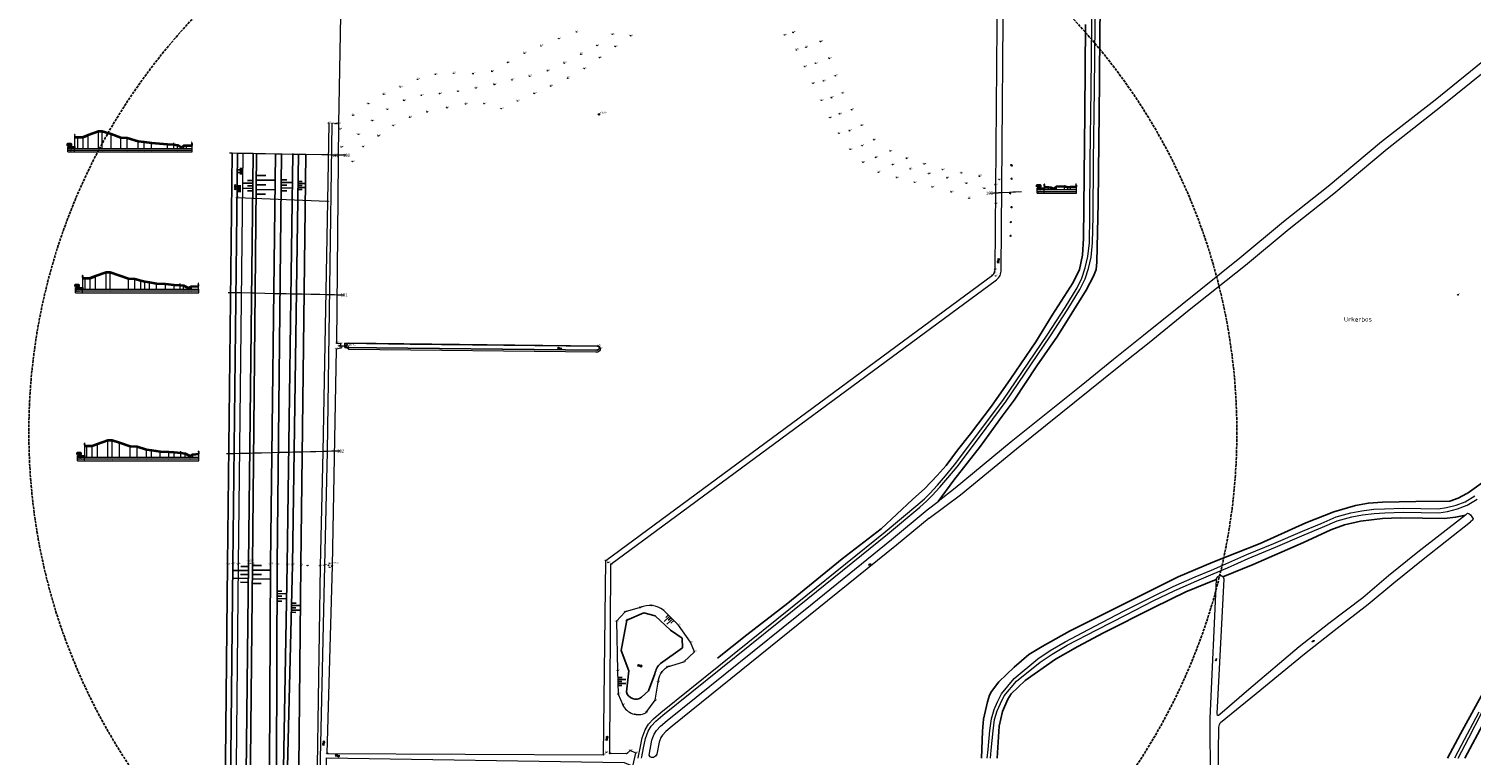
# Model space of a CAD drawing. Extents: x 168769 to 512904, y 516715 to 1559940.
# Tile 194 of 256: x 168839 to 169646, y 521002 to 521408. Entities that reach past the tile are written whole.
import ezdxf
from ezdxf.enums import TextEntityAlignment as Align

# ---------------------------------------------------------------- set-up
doc = ezdxf.new("R2010")
doc.units = 0
doc.header["$MEASUREMENT"] = 0
doc.linetypes.add('OVERBOUW', pattern=[2, 1.5, -0.5])
doc.layers.get('0').update_dxf_attribs({"linetype": 'CONTINUOUS'})
for name, color, linetype, lineweight in [('H01_HOOGTEPUNT', 7, 'CONTINUOUS', 18), ('H01_SYMBOOL', 7, 'CONTINUOUS', 18), ('H50', 7, 'CONTINUOUS', 18), ('H503_Opmaaklijn', 7, 'CONTINUOUS', 18), ('H504_Maatlijn', 7, 'CONTINUOUS', 9), ('H505_Profielnr', 7, 'CONTINUOUS', 35), ('H506_Opmaaktekst', 7, 'CONTINUOUS', 25), ('M03_ONV_GRONDSLAGPUNT', 7, 'CONTINUOUS', 18), ('Q26_BOOM', 7, 'CONTINUOUS', 18), ('T02_RASTER', 34, 'CONTINUOUS', 0), ('T09_INSTEEKSLOOT', 72, 'CONTINUOUS', 0), ('V00_kant_verharding', 252, 'CONTINUOUS', 0), ('V02_Kant_open_verh', 253, 'CONTINUOUS', 0), ('W01_Kant_sloot', 140, 'CONTINUOUS', 0)]:
    doc.layers.add(name, color=color, linetype=linetype, lineweight=lineweight)
for name, color, linetype in [('H500_0', 7, 'CONTINUOUS'), ('H500_HOOGTE 1', 7, 'CONTINUOUS'), ('H501_HOOGTE 1', 7, 'CONTINUOUS'), ('nieuwemutatie', 2, 'OVERBOUW'), ('S01_Asfalt', 7, 'CONTINUOUS'), ('S02_Klinkers', 7, 'CONTINUOUS'), ('S04_Talud', 7, 'CONTINUOUS'), ('S05_Water', 132, 'CONTINUOUS'), ('T02', 7, 'CONTINUOUS'), ('T07_SLOOT_GREPPEL', 140, 'CONTINUOUS'), ('T131_taludlijn_laag', 15, 'CONTINUOUS'), ('T132_taludlijn_hoog', 11, 'CONTINUOUS'), ('V011_Kant_asfalt_verh', 7, 'CONTINUOUS'), ('VERVALLEN-oud', 5, 'CONTINUOUS'), ('W10_duiker', 1, 'CONTINUOUS'), ('Z09_FUNCTIEAANDUIDING', 7, 'CONTINUOUS')]:
    doc.layers.add(name, color=color, linetype=linetype)
doc.styles.add('ISO', font='italic.shx')
doc.styles.add('ISOCP', font='isocp.shx', dxfattribs={"height": 1.8})
doc.styles.get("Standard").update_dxf_attribs({"font": 'ISOB.SHX'})

# ---------------------------------------------------------------- blocks, each defined once
blk = doc.blocks.new('S05')
at = {"color": 0}
for p, q in [((0.1, 0.3), (0.4, 0.6)), ((0.1, -0.2), (0.4, 0.1)), ((0.4, 0.6), (0.7, 0.7)), ((0.4, 0.1), (0.7, 0.2)), ((0.7, 0.7), (1, 0.6)), ((0.7, 0.2), (1, 0.1)), ((1, 0.6), (1.3, 0.4)), ((1, 0.1), (1.4, -0.1)), ((1.3, 0.4), (1.7, 0.1)), ((1.7, 0.1), (2, 0)), ((2, 0), (2.3, 0.2)), ((2.3, 0.2), (2.6, 0.4)), ((1.4, -0.1), (1.7, -0.4)), ((1.7, -0.4), (2, -0.5)), ((2, -0.5), (2.3, -0.3)), ((2.3, -0.3), (2.6, -0.1))]:
    blk.add_line(p, q, dxfattribs=at)
blk = doc.blocks.new('HPUNT')
blk.add_circle((0, 0), 0.267)
blk = doc.blocks.new('p-epp')
at = {"color": 7}
blk.add_line((0, 0), (0, 10), dxfattribs=at)
at = {"color": 7, "style": 'ISO'}
blk.add_text('profiel eind', height=1.8, rotation=90, dxfattribs=at).set_placement((-0.4, 3.5))
blk = doc.blocks.new('P-HEK')
at = {"color": 7, "lineweight": 18, "true_color": 0xffffff}
for points in [[(-0.769231, 9.230769), (0.769231, 9.230769)], [(0, 8.461538), (0, 10)], [(0, 0), (0, 8.205128)]]:
    blk.add_lwpolyline(points, dxfattribs=at)
blk = doc.blocks.new('p-bpp')
at = {"color": 7}
blk.add_line((0, 0), (0, 10), dxfattribs=at)
at = {"color": 7, "style": 'ISO'}
blk.add_text('profiel begin', height=1.8, rotation=90, dxfattribs=at).set_placement((-0.4, 3.5))
blk = doc.blocks.new('ASFALT2')
for points in [[(0, 0.864), (-2.998, -0.866)], [(0, -0.866), (-2.984, 0.864)], [(2.986, -0.866), (0, 0.864)], [(2.996, 0.864), (0, -0.866)]]:
    blk.add_lwpolyline(points)
blk = doc.blocks.new('KLINKERS6')
for points in [[(-4, 0.75), (4, 0.75)], [(-3, 0.75), (-3, 1.6)], [(-1.5, -0.75), (-1.5, 0.75)], [(0, 0.75), (0, 1.6)], [(1.5, -0.75), (1.5, 0.75)], [(3, 0.75), (3, 1.6)], [(-4, -0.75), (4, -0.75)], [(-3, -1.6), (-3, -0.75)], [(0, -1.6), (0, -0.75)], [(3, -1.6), (3, -0.75)]]:
    blk.add_lwpolyline(points)
blk = doc.blocks.new('talud')
for p, q in [((0, 0.502), (0.502, 0.502)), ((0, 0.251), (1.004, 0.251)), ((0, 0), (0.502, 0)), ((0, -0.251), (1.004, -0.251)), ((0, -0.502), (0.502, -0.502))]:
    blk.add_line(p, q)
blk = doc.blocks.new('WATER')
for centre, radius, start, end in [((1.264, -0.786), 1.805, 45.74289, 134.438955), ((1.264, -1.794), 1.807, 45.787289, 134.394549), ((3.785, 1.788), 1.803, 225.449369, 314.346121), ((3.785, 0.78), 1.802, 225.404752, 314.390733)]:
    blk.add_arc(centre, radius, start, end)
blk = doc.blocks.new('M03')
at = {"color": 7}
blk.add_circle((0, 0), 0.8, dxfattribs=at)
blk = doc.blocks.new('Q26')
at = {"color": 0}
for p, q in [((-1, 0), (1, 0)), ((-0.7, 0.7), (0.7, -0.7)), ((0.7, 0.7), (-0.7, -0.7)), ((0, 1), (0, -1))]:
    blk.add_line(p, q, dxfattribs=at)

msp = doc.modelspace()

# ---------------------------------------------------------------- linework, layer by layer
at = {"layer": 'H50'}
for points in [[(169016.79, 521337.18, -2.9), (169013.68, 521337.24, -2.95), (169012.13, 521337.27, -3.04), (169010.94, 521337.29, -3.9), (169010.33, 521337.3, -3.79), (169008.63, 521337.33, -2.8), (169006.63, 521337.37, -2.48), (169003.08, 521337.43, -2.19), (168994.08, 521337.59, -1.55), (168989.99, 521337.67, -0.9), (168986.69, 521337.73, -0.49), (168980.47, 521337.84, 1.38), (168977.02, 521337.9, 1.57), (168971.52, 521338, 3.58), (168966.51, 521338.1, 5.06), (168964.51, 521338.13, 5.03), (168958.77, 521338.24, 2.98), (168955.86, 521338.29, 1.84), (168952.94, 521338.34, 1.72), (168951.32, 521338.37, 1.68)], [(168950.63, 521260.51, 1.74), (168951.97, 521260.48, 1.75), (168954.9, 521260.42, 1.84), (168957.79, 521260.36, 2.93), (168963.69, 521260.23, 5.04), (168966.02, 521260.18, 4.97), (168976.23, 521259.97, 1.58), (168979.72, 521259.89, 1.43), (168983.04, 521259.82, 0.48), (168985.42, 521259.77, -0.24), (168987.93, 521259.72, -0.51), (168991.97, 521259.64, -1.3), (168996.93, 521259.53, -1.55), (169001.83, 521259.43, -2.05), (169005.12, 521259.36, -2.29), (169006.9, 521259.32, -2.45), (169009.5, 521259.27, -3.77), (169010, 521259.26, -3.76), (169011.38, 521259.23, -2.95), (169015.42, 521259.14, -2.85)], [(169013.52, 521171.74, -2.75), (169010.19, 521171.65, -2.94), (169008.87, 521171.62, -3.86), (169008.41, 521171.61, -3.72), (169005.92, 521171.55, -2.49), (169003.46, 521171.48, -2.08), (168999.65, 521171.39, -1.77), (168996.72, 521171.32, -1.51), (168991.98, 521171.2, -1.32), (168987.04, 521171.08, -0.57), (168984.3, 521171.01, -0.24), (168979.02, 521170.88, 1.41), (168975.14, 521170.78, 1.64), (168969.19, 521170.63, 3.73), (168965.09, 521170.53, 5.03), (168962.67, 521170.47, 5.02), (168956.85, 521170.32, 2.95), (168953.88, 521170.25, 1.86), (168950.97, 521170.18, 1.75), (168949.73, 521170.15, 1.7)]]:
    msp.add_polyline3d(points, dxfattribs=at)
at = {"layer": 'H50', "color": 2}
msp.add_polyline3d([(169376.34, 521316.02, -3.23), (169378.63, 521316.14, -3.33), (169379.99, 521316.21, -3.41), (169381.15, 521316.27, -4.05), (169381.6, 521316.3, -4.04), (169382.98, 521316.37, -2.92), (169387.44, 521316.61, -2.82), (169389.37, 521316.71, -3.37), (169390.85, 521316.79, -3.14), (169394.15, 521316.97, -3.17)], dxfattribs=at)
at = {"layer": 'H500_0', "lineweight": 35}
for points in [[(168866.57, 521347.25), (168869.49, 521347.37), (168872.41, 521348.52)], [(168870.61, 521268.41), (168873.54, 521268.5), (168876.44, 521269.59)], [(168871.65, 521174.5), (168874.56, 521174.6), (168877.53, 521175.7)]]:
    msp.add_lwpolyline(points, dxfattribs=at)
at = {"layer": 'H500_HOOGTE 1', "lineweight": 35}
for points in [[(168864.95, 521347.31), (168866.57, 521347.35), (168869.49, 521347.47), (168872.41, 521348.62), (168878.14, 521350.67), (168880.14, 521350.69), (168885.16, 521349.21), (168890.65, 521347.21), (168894.11, 521347.01), (168900.33, 521345.14), (168903.63, 521344.73), (168907.71, 521344.08), (168916.72, 521343.44), (168920.27, 521343.15), (168922.27, 521342.84), (168923.97, 521341.84), (168924.58, 521341.73), (168925.77, 521342.59), (168927.32, 521342.68), (168930.43, 521342.73)], [(168869.28, 521268.49), (168870.61, 521268.51), (168873.54, 521268.6), (168876.44, 521269.69), (168882.34, 521271.8), (168884.67, 521271.73), (168894.88, 521268.33), (168898.37, 521268.18), (168901.69, 521267.23), (168904.07, 521266.52), (168906.58, 521266.25), (168910.63, 521265.46), (168915.58, 521265.2), (168920.49, 521264.71), (168923.77, 521264.46), (168925.56, 521264.31), (168928.16, 521262.99), (168928.66, 521263), (168930.04, 521263.81), (168934.08, 521263.91)], [(168870.41, 521174.55), (168871.65, 521174.6), (168874.56, 521174.7), (168877.53, 521175.8), (168883.35, 521177.87), (168885.78, 521177.88), (168889.88, 521176.58), (168895.83, 521174.49), (168899.7, 521174.26), (168904.99, 521172.61), (168907.73, 521172.28), (168912.67, 521171.52), (168917.41, 521171.34), (168920.34, 521171.07), (168924.16, 521170.77), (168926.62, 521170.36), (168929.1, 521169.13), (168929.56, 521168.99), (168930.89, 521169.91), (168934.22, 521170.1)]]:
    msp.add_lwpolyline(points, dxfattribs=at)
at = {"layer": 'H500_HOOGTE 1', "color": 2, "lineweight": 35}
msp.add_lwpolyline([(169407.06, 521319.45), (169409.35, 521319.35), (169410.71, 521319.27), (169411.87, 521318.63), (169412.33, 521318.65), (169413.71, 521319.77), (169418.17, 521319.87), (169420.11, 521319.31), (169421.59, 521319.54), (169424.89, 521319.51)], dxfattribs=at)
at = {"layer": 'H503_Opmaaklijn', "lineweight": 18}
for points in [[(168860.95, 521341.06), (168860.95, 521342.06), (168864.95, 521342.06), (168864.95, 521341.06)], [(168860.95, 521341.06), (168930.52, 521341.06)], [(168860.95, 521339.06), (168860.95, 521341.06)], [(168860.95, 521340.06), (168930.52, 521340.06)], [(168860.95, 521339.06), (168930.52, 521339.06)], [(168864.78, 521339.06), (168864.78, 521341.06)], [(168930.52, 521339.06), (168930.52, 521341.06)], [(168865.28, 521262.32), (168865.28, 521263.32), (168869.28, 521263.32), (168869.28, 521262.32)], [(168865.28, 521262.32), (168934.17, 521262.32)], [(168865.28, 521260.32), (168865.28, 521262.32)], [(168865.28, 521261.32), (168934.17, 521261.32)], [(168865.28, 521260.32), (168934.17, 521260.32)], [(168869.11, 521260.32), (168869.11, 521262.32)], [(168934.17, 521260.32), (168934.17, 521262.32)], [(168866.41, 521168.32), (168866.41, 521169.32), (168870.41, 521169.32), (168870.41, 521168.32)], [(168866.41, 521168.32), (168934.3, 521168.32)], [(168866.41, 521166.32), (168866.41, 521168.32)], [(168866.41, 521167.32), (168934.3, 521167.32)], [(168866.41, 521166.32), (168934.3, 521166.32)], [(168870.24, 521166.32), (168870.24, 521168.32)], [(168934.3, 521166.32), (168934.3, 521168.32)]]:
    msp.add_lwpolyline(points, dxfattribs=at)
at = {"layer": 'H503_Opmaaklijn', "color": 2, "lineweight": 18}
for points in [[(169403.06, 521317.97), (169403.06, 521318.97), (169407.06, 521318.97), (169407.06, 521317.97)], [(169403.06, 521317.97), (169424.97, 521317.97)], [(169403.06, 521315.97), (169403.06, 521317.97)], [(169403.06, 521316.97), (169424.97, 521316.97)], [(169403.06, 521315.97), (169424.97, 521315.97)], [(169406.89, 521315.97), (169406.89, 521317.97)], [(169424.97, 521315.97), (169424.97, 521317.97)]]:
    msp.add_lwpolyline(points, dxfattribs=at)
at = {"layer": 'H504_Maatlijn', "lineweight": 9}
for points in [[(168864.95, 521341.06), (168864.95, 521347.31)], [(168866.57, 521341.06), (168866.57, 521347.35)], [(168869.49, 521341.06), (168869.49, 521347.47)], [(168872.41, 521341.06), (168872.41, 521348.62)], [(168878.14, 521341.06), (168878.14, 521350.67)], [(168880.14, 521341.06), (168880.14, 521350.69)], [(168885.16, 521341.06), (168885.16, 521349.21)], [(168890.65, 521341.06), (168890.65, 521347.21)], [(168894.11, 521341.06), (168894.11, 521347.01)], [(168900.33, 521341.06), (168900.33, 521345.14)], [(168903.63, 521341.06), (168903.63, 521344.73)], [(168907.71, 521341.06), (168907.71, 521344.08)], [(168916.72, 521341.06), (168916.72, 521343.44)], [(168920.27, 521341.06), (168920.27, 521343.15)], [(168922.27, 521341.06), (168922.27, 521342.84)], [(168923.97, 521341.06), (168923.97, 521341.84)], [(168924.58, 521341.06), (168924.58, 521341.73)], [(168925.77, 521341.06), (168925.77, 521342.59)], [(168927.32, 521341.06), (168927.32, 521342.68)], [(168930.43, 521341.06), (168930.43, 521342.73)], [(168869.28, 521262.32), (168869.28, 521268.49)], [(168870.61, 521262.32), (168870.61, 521268.51)], [(168873.54, 521262.32), (168873.54, 521268.6)], [(168876.44, 521262.32), (168876.44, 521269.69)], [(168882.34, 521262.32), (168882.34, 521271.8)], [(168884.67, 521262.32), (168884.67, 521271.73)], [(168894.88, 521262.32), (168894.88, 521268.33)], [(168898.37, 521262.32), (168898.37, 521268.18)], [(168901.69, 521262.32), (168901.69, 521267.23)], [(168904.07, 521262.32), (168904.07, 521266.52)], [(168906.58, 521262.32), (168906.58, 521266.25)], [(168910.63, 521262.32), (168910.63, 521265.46)], [(168915.58, 521262.32), (168915.58, 521265.2)], [(168920.49, 521262.32), (168920.49, 521264.71)], [(168923.77, 521262.32), (168923.77, 521264.46)], [(168925.56, 521262.32), (168925.56, 521264.31)], [(168928.16, 521262.32), (168928.16, 521262.99)], [(168928.66, 521262.32), (168928.66, 521263)], [(168930.04, 521262.32), (168930.04, 521263.81)], [(168934.08, 521262.32), (168934.08, 521263.91)], [(168883.35, 521168.32), (168883.35, 521177.87)], [(168885.78, 521168.32), (168885.78, 521177.88)], [(168870.41, 521168.32), (168870.41, 521174.55)], [(168871.65, 521168.32), (168871.65, 521174.6)], [(168874.56, 521168.32), (168874.56, 521174.7)], [(168877.53, 521168.32), (168877.53, 521175.8)], [(168889.88, 521168.32), (168889.88, 521176.58)], [(168895.83, 521168.32), (168895.83, 521174.49)], [(168899.7, 521168.32), (168899.7, 521174.26)], [(168904.99, 521168.32), (168904.99, 521172.61)], [(168907.73, 521168.32), (168907.73, 521172.28)], [(168912.67, 521168.32), (168912.67, 521171.52)], [(168917.41, 521168.32), (168917.41, 521171.34)], [(168920.34, 521168.32), (168920.34, 521171.07)], [(168924.16, 521168.32), (168924.16, 521170.77)], [(168926.62, 521168.32), (168926.62, 521170.36)], [(168930.89, 521168.32), (168930.89, 521169.91)], [(168934.22, 521168.32), (168934.22, 521170.1)], [(168929.1, 521168.32), (168929.1, 521169.13)], [(168929.56, 521168.32), (168929.56, 521168.99)]]:
    msp.add_lwpolyline(points, dxfattribs=at)
at = {"layer": 'H504_Maatlijn', "color": 2, "lineweight": 9}
for points in [[(169407.06, 521317.97), (169407.06, 521319.45)], [(169409.35, 521317.97), (169409.35, 521319.35)], [(169410.71, 521317.97), (169410.71, 521319.27)], [(169411.87, 521317.97), (169411.87, 521318.63)], [(169412.33, 521317.97), (169412.33, 521318.65)], [(169413.71, 521317.97), (169413.71, 521319.77)], [(169418.17, 521317.97), (169418.17, 521319.87)], [(169420.11, 521317.97), (169420.11, 521319.31)], [(169421.59, 521317.97), (169421.59, 521319.54)], [(169424.89, 521317.97), (169424.89, 521319.51)]]:
    msp.add_lwpolyline(points, dxfattribs=at)
at = {"layer": 'H505_Profielnr', "lineweight": 35}
for points in [[(168860.95, 521342.56), (168860.95, 521343.56), (168862.57, 521343.56), (168862.57, 521342.56), (168860.95, 521342.56)], [(168865.28, 521263.82), (168865.28, 521264.82), (168866.9, 521264.82), (168866.9, 521263.82), (168865.28, 521263.82)], [(168866.41, 521169.82), (168866.41, 521170.82), (168868.03, 521170.82), (168868.03, 521169.82), (168866.41, 521169.82)]]:
    msp.add_lwpolyline(points, dxfattribs=at)
at = {"layer": 'H505_Profielnr', "color": 2, "lineweight": 35}
msp.add_lwpolyline([(169403.06, 521319.47), (169403.06, 521320.47), (169404.69, 521320.47), (169404.69, 521319.47), (169403.06, 521319.47)], dxfattribs=at)
at = {"layer": 'H506_Opmaaktekst', "lineweight": 25}
for points in [[(168861.91, 521341.4), (168861.58, 521341.06), (168861.25, 521341.4), (168864.95, 521341.4)], [(168866.24, 521262.66), (168865.91, 521262.32), (168865.58, 521262.66), (168869.28, 521262.66)], [(168867.38, 521168.65), (168867.04, 521168.32), (168866.71, 521168.65), (168870.41, 521168.65)]]:
    msp.add_lwpolyline(points, dxfattribs=at)
at = {"layer": 'H506_Opmaaktekst', "color": 2, "lineweight": 25}
msp.add_lwpolyline([(169404.03, 521318.3), (169403.7, 521317.97), (169403.36, 521318.3), (169407.06, 521318.3)], dxfattribs=at)
at = {"layer": 'nieuwemutatie'}
msp.add_circle((169176.9, 521182.32), 337.74, dxfattribs=at)
at = {"layer": 'T02_RASTER'}
for points in [[(169006.86, 521355.14), (169006.22, 521311.28), (168955.62, 521313.42)], [(169006.22, 521311.28), (169003.47, 521171.36), (169002.05, 521107.4), (169000.29, 520995.49), (169002.39, 520994.41), (169002.48, 520993.46), (168999.98, 520991.92), (168999.99, 520989.88), (168997.41, 520850.05), (168991.83, 520323.51), (168963.55, 520323.87)]]:
    msp.add_lwpolyline(points, dxfattribs=at)
at = {"layer": 'T07_SLOOT_GREPPEL'}
for points in [[(169441.98, 521477.4), (169440, 521470.8), (169439.4, 521468.2), (169439, 521466), (169439.1, 521462.1), (169438.1, 521407.5), (169437.9, 521378.2), (169437, 521310.6), (169436.4, 521277.4), (169436, 521273.4), (169434.5, 521269.6), (169430.3, 521261.7), (169414.3, 521236.1), (169402.8, 521219.4), (169390.2, 521200.3), (169383.5, 521191.3), (169371.3, 521174.5), (169356.4, 521155.5), (169347.59, 521143.61)], [(169224.2, 521055.8), (169240.7, 521068.9), (169263.6, 521086.7), (169293.9, 521111.5), (169315.8, 521128.3), (169333.2, 521144.6), (169340.1, 521150.8), (169347.1, 521158.1), (169352.1, 521163.6), (169358.4, 521172.2), (169365.7, 521181.4), (169377.4, 521196.8), (169388.3, 521212.3), (169402.3, 521232.8), (169411.4, 521247.8), (169423.2, 521266), (169426.7, 521273.4), (169428.3, 521281.3), (169428.9, 521290.7), (169429.6, 521360.9), (169430, 521410.4)], [(169643.4, 521148), (169655.9, 521156.9), (169684.4, 521180), (169694.8, 521189.8), (169699, 521194.3)], [(169371.8, 521000), (169372.5, 521015), (169373, 521021.8), (169374, 521026.7), (169375.2, 521031.5), (169376.4, 521035.2), (169377.4, 521037.3), (169381.5, 521042.7), (169390.2, 521050.9), (169398.3, 521057.9), (169405.7, 521062.5), (169421.1, 521070.9), (169481.8, 521101.3), (169501.2, 521109.5), (169527.6, 521120.1), (169553.2, 521131.5), (169568.9, 521137.8), (169581, 521141.2), (169588.2, 521142.6), (169596.1, 521143.2), (169614.8, 521143.6), (169633.8, 521143.7), (169638.3, 521145.3), (169643.3, 521148)], [(169506.88, 521101.42), (169523.8, 521108.2), (169551.9, 521120.6), (169567.1, 521127.7), (169574.8, 521130.4), (169583.8, 521132.5), (169596.1, 521134), (169606.1, 521134.4), (169630.8, 521134), (169636.9, 521134.7), (169642.4, 521135.9)], [(169380.7, 521000), (169381.8, 521017.9), (169383.6, 521026.1), (169386.6, 521033), (169388.5, 521035.9), (169396.3, 521043.4), (169413.3, 521055.3), (169425.7, 521062.5), (169440.1, 521070.1), (169468.2, 521084.3), (169486.2, 521092.9), (169503, 521099.9)], [(169632.5, 521000), (169639.7, 521013.5), (169670.3, 521069.4), (169676.7, 521077.1), (169680.7, 521080.5), (169683.6, 521082.5)], [(169642.1, 521000), (169653.4, 521021.2), (169657.6, 521030.5), (169674.4, 521061.3), (169680.8, 521070.2), (169686.1, 521075.4), (169691.6, 521079.2), (169698.8, 521082.4), (169707.8, 521085.6)]]:
    msp.add_lwpolyline(points, dxfattribs=at)
at = {"layer": 'T09_INSTEEKSLOOT'}
for points in [[(169921.17, 521608.25), (169920.9, 521607.8), (169910.9, 521599.8), (169894.1, 521585.8), (169887.2, 521580.3), (169826.8, 521531.4), (169783.2, 521495.8), (169730.4, 521453.9), (169687.3, 521418.7), (169668.1, 521402.6), (169625.5, 521368), (169595.5, 521344.8), (169565.7, 521319.7), (169540.8, 521299.9), (169516.3, 521279.6), (169484.1, 521253.8), (169462.5, 521236.3), (169445.6, 521223), (169427.6, 521208.3), (169388.5, 521176.9), (169357.1, 521151), (169347.59, 521143.61)], [(169342.53, 521134.26), (169360.2, 521147.2), (169391.5, 521173), (169448.7, 521219.1), (169465.6, 521232.5), (169487.1, 521250), (169519.5, 521275.7), (169543.9, 521296), (169568.8, 521315.9), (169598.6, 521340.9), (169628.6, 521364.3), (169671.3, 521398.8), (169690.4, 521414.7), (169733.7, 521449.9), (169786.4, 521491.8), (169861, 521552.6), (169890.4, 521576.3)], [(169188.11, 521011.43), (169188.81, 521013.37), (169190.19, 521015.44), (169192.45, 521017.87), (169196.14, 521021.09), (169277.18, 521086.34), (169321.61, 521122.27), (169341.52, 521138.89)], [(169341.52, 521138.89), (169347.59, 521143.61)], [(169342.53, 521134.26), (169324.28, 521119.02), (169198.84, 521017.87), (169195.38, 521014.85), (169193.5, 521012.83), (169192.58, 521011.46), (169191.64, 521008.86), (169190.37, 521002.11), (169189.54, 521000.99), (169188.45, 521000.28), (169187.25, 521000.28), (169186.6, 521000.77), (169186.03, 521001.67), (169187.57, 521009.98), (169188.11, 521011.43)], [(169503.6, 520866.1), (169504, 520975.4), (169504.6, 521017.3), (169504.9, 521018.7), (169505.5, 521019.9), (169525.4, 521036.1), (169552.4, 521058.4), (169569, 521071.4), (169588.1, 521086), (169602.5, 521098.1), (169618.8, 521111.3), (169645.3, 521132.1)], [(169642.4, 521135.9), (169615.8, 521115.1), (169599.5, 521101.9), (169585.1, 521089.7), (169566.1, 521075.2), (169549.4, 521062.2), (169521.4, 521038.4), (169505.1, 521024.3), (169504.3, 521023.8), (169503.9, 521023.8), (169503.7, 521024.9), (169507.5, 521100.1), (169507.1, 521101.2), (169506.88, 521101.42)], [(169642.4, 521135.9), (169643.6, 521137), (169644.4, 521136.9), (169645.3, 521136), (169646.8, 521133.8), (169646.6, 521133.3), (169645.3, 521132.1)], [(169503, 521099.9), (169499.6, 521022.4), (169499.7, 520987.3), (169499.3, 520918.9), (169499.4, 520865.5)], [(169506.88, 521101.42), (169505.9, 521102), (169504.9, 521101.9), (169503.8, 521101.4), (169503.1, 521100.5), (169503, 521099.9)]]:
    msp.add_lwpolyline(points, dxfattribs=at)
at = {"layer": 'T131_taludlijn_laag'}
for p, q in [((168986.7, 521338.19), (168983.67, 521108.07)), ((168983.67, 521108.07), (168981.54, 520994.18))]:
    msp.add_line(p, q, dxfattribs=at)
for points in [[(168977.02, 521338.12), (168974.25, 521108.42), (168973.65, 520995)], [(168994.08, 521337.84), (168991.28, 521107.89), (168990.19, 520994.8)]]:
    msp.add_lwpolyline(points, dxfattribs=at)
at = {"layer": 'T131_taludlijn_laag', "color": 2}
msp.add_lwpolyline([(169173.46, 521077.12), (169183.1, 521081.33), (169189.4, 521079.51), (169198.02, 521071.64), (169204.51, 521067.04), (169204.7, 521061.73), (169192.38, 521052.94, 0.172738), (169189.27, 521047.21), (169185.66, 521037.54), (169181.82, 521034.11, -0.556253), (169173.28, 521037.11), (169174.58, 521048.71), (169170.33, 521060.13), (169173.46, 521077.12)], format="xyb", dxfattribs=at)
at = {"layer": 'T132_taludlijn_hoog'}
for p, q in [((168980.48, 521338.14), (168978.1, 521108.2)), ((168978.1, 521108.2), (168977.62, 520995.09))]:
    msp.add_line(p, q, dxfattribs=at)
for points in [[(168964.51, 521337.93), (168962.06, 521108.58), (168953.16, 520321.31)], [(168966.5, 521337.93), (168964.23, 521108.46), (168956.2, 520322.35)], [(168990, 521338.09), (168986.57, 521108.08), (168983.85, 520994.83)]]:
    msp.add_lwpolyline(points, dxfattribs=at)
at = {"layer": 'V00_kant_verharding'}
for points in [[(169180.91, 521005.62), (169182.1, 521011.4), (169183.7, 521015.7), (169185.7, 521018.9), (169188.5, 521021.9), (169192.5, 521025.4), (169273.7, 521090.8), (169318, 521126.6), (169336.2, 521141.8), (169339.9, 521145), (169343, 521148), (169347.3, 521152.7), (169351.7, 521157.8), (169356.8, 521164.1), (169369.3, 521180.6), (169384.2, 521200.6), (169408.6, 521236.5), (169418.6, 521252.1), (169425.3, 521263.1), (169428, 521268.5), (169429.9, 521274.2), (169431.4, 521280.5), (169432.2, 521288.3), (169432.4, 521303.1), (169432.6, 521334.1), (169433.2, 521374), (169433.8, 521429.6)], [(169183.23, 521007.49), (169183.9, 521011), (169185.4, 521015.1), (169187.2, 521017.8), (169189.8, 521020.6), (169193.7, 521024), (169274.8, 521089.3), (169319.2, 521125.2), (169337.4, 521140.4), (169341.1, 521143.7), (169344.3, 521146.8), (169348.6, 521151.5), (169353.1, 521156.7), (169358.3, 521163), (169370.8, 521179.5), (169385.6, 521199.6), (169410.1, 521235.6), (169420.1, 521251.1), (169426.8, 521262.2), (169429.8, 521268), (169431.7, 521273.8), (169433.2, 521280.3), (169434, 521288.3), (169434.3, 521303), (169434.4, 521334.1), (169435, 521374), (169435.6, 521429.5)], [(169375.1, 521000), (169375.5, 521004.7), (169376.6, 521015.5), (169377.4, 521022), (169379, 521027.1), (169380.8, 521031.5), (169383.1, 521035.9), (169390.1, 521044.5), (169403.4, 521055.6), (169410.2, 521060.1), (169418.7, 521065.1), (169435.3, 521073.8), (169451.6, 521082.3), (169466.9, 521090), (169479, 521095.9), (169491.4, 521101.3), (169500.5, 521105.2), (169508.5, 521108.6), (169520.2, 521113.8), (169535.4, 521120.1), (169551.4, 521126.9), (169561.7, 521131.3), (169570.1, 521134.9), (169578.4, 521137.1), (169584.6, 521138.3), (169591.3, 521139.2), (169597.2, 521139.5), (169607.9, 521139.8), (169627.2, 521139.5), (169631.9, 521140.2), (169637.2, 521141.5), (169642.3, 521143.4), (169647.7, 521146.7)], [(169376.9, 521000), (169377.2, 521004.5), (169378.4, 521015.3), (169379.1, 521021.5), (169380.6, 521026.5), (169382.4, 521030.6), (169384.6, 521034.9), (169391.5, 521043), (169404.6, 521053.7), (169411.4, 521058.1), (169419.7, 521063.1), (169436.3, 521071.8), (169452.7, 521080.2), (169467.8, 521088), (169480, 521093.8), (169492.3, 521099.2), (169501.4, 521103.1), (169509.4, 521106.5), (169521, 521111.7), (169536.3, 521118), (169552.3, 521124.8), (169562.5, 521129.2), (169570.7, 521132.7), (169578.9, 521134.9), (169584.9, 521136), (169591.4, 521136.9), (169597.3, 521137.2), (169607.8, 521137.5), (169627.5, 521137.2), (169632.4, 521138), (169638, 521139.4), (169643.4, 521141.5), (169649, 521144.8)], [(169638.4, 521000), (169644.4, 521011.4), (169651.7, 521025.5), (169654.3, 521030.9), (169664.2, 521049.8), (169672.3, 521064.8), (169677.3, 521071.3), (169680.7, 521075.6), (169685.3, 521079.1), (169691.3, 521082.7), (169698.5, 521085.9), (169707.2, 521088.6), (169710.2, 521089.5), (169723.68, 521092.97), (169728.54, 521094.02), (169732.26, 521094.89), (169743.34, 521097.95)], [(169649.9, 521025.6), (169640.1, 521007.1), (169636.4, 521000)], [(169179.8, 521000), (169180.1, 521001.1), (169180.91, 521005.62)], [(169181.8, 521000), (169182, 521000.7), (169182.9, 521005.8), (169183.23, 521007.49)]]:
    msp.add_lwpolyline(points, dxfattribs=at)
at = {"layer": 'V011_Kant_asfalt_verh'}
for points in [[(168952.94, 521338.28), (168950.31, 521108.39), (168942.3, 520321.44)], [(168955.86, 521338.14), (168953.26, 521108.48), (168944.99, 520321.18)]]:
    msp.add_lwpolyline(points, dxfattribs=at)
at = {"layer": 'V02_Kant_open_verh'}
msp.add_lwpolyline([(168958.77, 521338.1), (168956.2, 521108.49), (168948.37, 520321.22)], dxfattribs=at)
at = {"layer": 'VERVALLEN-oud'}
for points in [[(169015.91, 521229.75), (169015.94, 521232.05)], [(169015.94, 521232.05), (169052.4, 521231.6), (169157, 521230.5), (169157.61, 521230.29), (169158.1, 521230), (169158.3, 521229.7), (169158.1, 521229), (169157.7, 521228.6), (169156.9, 521228.1), (169015.91, 521229.75)]]:
    msp.add_lwpolyline(points, dxfattribs=at)
at = {"layer": 'W01_Kant_sloot'}
msp.add_line((169014.8, 521480.8), (169012.3, 521354.78), dxfattribs=at)
for points in [[(169008.65, 521354.94), (169005.92, 521171.55), (169004.45, 521107.73), (168998.78, 520850.17), (168993.11, 520323.63), (168992.63, 520307.91), (168993.71, 520305.69), (168996.05, 520305.75), (168997.59, 520307.18), (169003.15, 520850.18), (169005.55, 520998.02), (169005.6, 521000.22), (169172.09, 520997.56), (169176.8, 520995.41), (169178.59, 521002.78), (169175.43, 521004.26), (169173.36, 521002.45), (169164.04, 521002.46), (169164.66, 521108.43), (169380.28, 521267.44, 0.208441), (169382.92, 521273.19), (169384.55, 521482.08), (169385.61, 521605.17)], [(169012.3, 521354.78), (169011.21, 521232.11), (169013.5, 521231.94), (169013.65, 521229.36), (169011.04, 521228.81), (169008.71, 521107.57), (169005.83, 521002.49), (169160.45, 521001.82), (169161.72, 521110.43), (169377.95, 521270.05, 0.206583), (169379.42, 521273.23), (169381.16, 521478.32), (169373.8, 521478.16), (169374.01, 521482.09), (169381.06, 521482.52), (169383.23, 521607.11)]]:
    msp.add_lwpolyline(points, format="xyb", dxfattribs=at)
at = {"layer": 'W01_Kant_sloot', "color": 2}
for points in [[(169018.02, 521228.51), (169016.78, 521229.59), (169016.78, 521231.21), (169017.86, 521232.23), (169157.58, 521230.58, -0.849284), (169156.64, 521227.09), (169018.02, 521228.51)], [(169168.38, 521048.96), (169168.72, 521035.73), (169171.3, 521029.73, 0.419425), (169184.11, 521025.25), (169189.36, 521032.33), (169191.03, 521042.48, -0.232643), (169196.23, 521051.03), (169205.4, 521053.75), (169211.33, 521059.51), (169209.1, 521064.77), (169202.36, 521074.42), (169194.02, 521082.79, 0.269926), (169180.96, 521084.21), (169172.53, 521081.78), (169167.73, 521076.5), (169168.38, 521048.96)]]:
    msp.add_lwpolyline(points, format="xyb", dxfattribs=at)
at = {"layer": 'W10_duiker', "color": 2}
msp.add_lwpolyline([(169012.6, 521230.53), (169017.76, 521230.44)], dxfattribs=at)

# ---------------------------------------------------------------- block references
at = {"xscale": 0.1, "yscale": 0.1, "zscale": 0.1}
for name, p in [('p-epp', (168864.95, 521347.31)), ('p-bpp', (168930.43, 521342.73)), ('p-bpp', (168869.28, 521268.49)), ('p-epp', (168934.08, 521263.91)), ('p-epp', (168870.41, 521174.55)), ('p-bpp', (168934.22, 521170.1))]:
    msp.add_blockref(name, p, dxfattribs=at)
at = {"color": 2, "xscale": 0.1, "yscale": 0.1, "zscale": 0.1}
for name, p in [('p-bpp', (169407.06, 521319.45)), ('p-epp', (169424.89, 521319.51))]:
    msp.add_blockref(name, p, dxfattribs=at)
at = {"layer": 'H01_SYMBOOL', "xscale": 0.5, "yscale": 0.5, "zscale": 0.5}
for p in [(169145.47, 521406.15), (169165.47, 521404.88), (169175.7, 521404.06), (169261.74, 521404.5), (169266.5, 521405.88), (169125.59, 521398.38), (169135.61, 521402.4), (169156.87, 521398.54), (169167.09, 521398.02), (169268.37, 521396.15), (169273.71, 521397.63), (169281.82, 521400.82), (169106.94, 521389.1), (169116.19, 521394.32), (169138.53, 521388.74), (169147.82, 521393.75), (169158.27, 521391.85), (169279.15, 521388.63), (169286.69, 521391.36), (169056.54, 521379.74), (169066.54, 521382.49), (169076.73, 521383.1), (169087.57, 521382.8), (169098.07, 521384.08), (169109.31, 521379.36), (169119.18, 521381.45), (169129.22, 521384.46), (169140.52, 521380.34), (169149.78, 521385.67), (169273.03, 521386.8), (169290.16, 521381.68), (169037.55, 521371.38), (169046.84, 521375.35), (169068.81, 521371.64), (169079.14, 521372.96), (169089.1, 521374.81), (169099.36, 521376.8), (169121.79, 521371.78), (169130.96, 521375.88), (169277.58, 521377.45), (169283.57, 521378.73), (169294.18, 521372.07), (169028.91, 521366.04), (169039.63, 521362.92), (169048.9, 521367.87), (169058.71, 521370.7), (169072.91, 521363.78), (169083.36, 521365.94), (169093.76, 521366.1), (169103.35, 521363.23), (169112.51, 521367.53), (169282.34, 521367.95), (169287.96, 521369.35), (169006.86, 521355.14), (169008.65, 521354.94), (169010.43, 521354.89), (169011.11, 521354.85), (169012.3, 521354.78), (169020.34, 521359.63), (169031.15, 521356.52), (169052.17, 521358.5), (169061.88, 521361.49), (169287.1, 521358.23), (169292.54, 521360.38), (169299.3, 521362.65), (169013.2, 521351.92), (169023.31, 521348.92), (169034.51, 521348.06), (169042.95, 521353.76), (169292.15, 521349.44), (169298.1, 521350.92), (169304.85, 521353.96), (169013.83, 521341.87), (169026.07, 521341.99), (169298.5, 521340.51), (169305.09, 521342.54), (169311.71, 521345.85), (169320.81, 521339.62), (169010.65, 521337.24), (169020.01, 521333.68), (169305.51, 521333.22), (169312.71, 521335.98), (169322.11, 521331.93), (169329.92, 521335.42), (169339.8, 521332.34), (169314.17, 521327.72), (169324.5, 521324.73), (169332.06, 521329.55), (169342.43, 521326.91), (169350.17, 521329.15), (169352.59, 521324.58), (169360.52, 521327.27), (169370.7, 521325.52), (169381.81, 521323.56), (169334.51, 521322.07), (169344.27, 521319.48), (169354.93, 521316.72), (169363.3, 521321.49), (169373.37, 521318.73), (169379.54, 521320.64), (168955.62, 521313.42), (169006.19, 521311.29), (169364.81, 521313.16), (169379.71, 521310.17), (169377.95, 521270.05), (169378.88, 521271.23), (169379.42, 521273.23), (169379.82, 521269.63), (169011.04, 521228.81), (169011.21, 521232.11), (169013.5, 521231.94), (169013.65, 521229.36), (168950.31, 521108.39), (168953.26, 521108.48), (168956.2, 521108.49), (168962.06, 521108.58), (168964.23, 521108.46), (168974.25, 521108.42), (168978.1, 521108.2), (168983.67, 521108.07), (168986.57, 521108.08), (168991.28, 521107.89), (168994.84, 521107.66), (169002.05, 521107.4), (169004.45, 521107.73), (169006.7, 521107.83), (169007.35, 521106.69), (169007.39, 521108.91), (169008.71, 521107.57), (169161.72, 521110.43), (169163.04, 521109.38), (169164.66, 521108.43), (169005.83, 521002.49), (169160.45, 521001.82), (169162.12, 521003.24), (169164.04, 521002.46), (169173.36, 521002.45), (169175.43, 521004.26), (169178.59, 521002.78)]:
    msp.add_blockref('HPUNT', p, dxfattribs=at)
at = {"layer": 'H01_SYMBOOL', "color": 2, "xscale": 0.5, "yscale": 0.5, "zscale": 0.5}
for p in [(169638.23, 521259.12), (169012.6, 521230.53), (169017.76, 521230.44), (169156.64, 521227.09), (169157.58, 521230.58), (169158.65, 521228.96), (169172.53, 521081.78), (169180.96, 521084.21), (169187.2, 521085.3), (169194.02, 521082.79), (169167.73, 521076.5), (169173.46, 521077.12), (169202.36, 521074.42), (169209.1, 521064.77), (169211.33, 521059.51), (169168.38, 521048.96), (169196.23, 521051.03), (169205.4, 521053.75), (169191.03, 521042.48), (169192.85, 521047.7), (169168.72, 521035.73), (169189.36, 521032.33), (169171.3, 521029.73), (169177.97, 521024.47), (169184.11, 521025.25)]:
    msp.add_blockref('HPUNT', p, dxfattribs=at)
at = {"layer": 'M03_ONV_GRONDSLAGPUNT'}
ref = msp.add_blockref('M03', (169157.94, 521360.11), dxfattribs=dict(at, xscale=0.5, yscale=0.5, zscale=0.5))
ref.add_attrib('PNUM', '130380', (169158.44, 521360.61), dxfattribs={"height": 0.9})
at = {"layer": 'Q26_BOOM', "color": 2, "xscale": 0.5, "yscale": 0.5, "zscale": 0.5}
for p in [(169388.36, 521331.78), (169388.75, 521331.44), (169388.68, 521324.11), (169387.83, 521315.94), (169388.66, 521308.15), (169388.18, 521299.84), (169388.13, 521292.18)]:
    msp.add_blockref('Q26', p, dxfattribs=at)
at = {"layer": 'S01_Asfalt', "xscale": 0.4999999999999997, "yscale": 0.4999999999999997, "zscale": 0.4999999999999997, "rotation": 90.40180981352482}
msp.add_blockref('ASFALT2', (168954.53, 521319.45), dxfattribs=at)
at = {"layer": 'S02_Klinkers', "xscale": 0.4999999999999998, "yscale": 0.4999999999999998, "zscale": 0.4999999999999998, "rotation": 89.23269168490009}
msp.add_blockref('KLINKERS6', (168956.91, 521318.51), dxfattribs=at)
at = {"layer": 'S04_Talud', "zscale": 0.5}
for p, xscale, yscale, rotation in [((168958.66, 521328.33), 2.916070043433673, 2.916070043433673, 179.3523780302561), ((168964.32, 521320.15), 5.747160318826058, 5.747160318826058, 179.3572270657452), ((168966.33, 521320.7), 10.48075187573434, 10.48075187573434, 359.3086110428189), ((168980.29, 521320.46), 6.170212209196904, 6.170212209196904, 359.2456079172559), ((168989.73, 521320.33), 4.405662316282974, 4.405662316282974, 0.1889308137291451), ((168961.99, 521102.71), 8.790767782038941, 8.790767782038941, 179.3985341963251), ((168964.17, 521102.69), 10.00388508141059, 10.00388508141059, 359.218771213), ((168977.89, 521090.63), 5.540669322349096, 5.540669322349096, 359.2224727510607), ((168985.99, 521084.08), 5.056404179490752, 5.056404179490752, 359.4486914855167)]:
    msp.add_blockref('talud', p, dxfattribs=dict(at, xscale=xscale, yscale=yscale, rotation=rotation))
at = {"layer": 'S04_Talud', "color": 2, "zscale": 0.5}
for p, xscale, yscale, rotation in [((169198.28, 521078.51), 4.24489325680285, 4.24489325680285, 223.2176669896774), ((169168.54, 521042.89), 4.467850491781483, 4.467850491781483, 358.5733215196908)]:
    msp.add_blockref('talud', p, dxfattribs=dict(at, xscale=xscale, yscale=yscale, rotation=rotation))
at = {"layer": 'S05_Water'}
for p, xscale, yscale, zscale, rotation in [((169381.3, 521276.92), 0.5000000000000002, 0.5000000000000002, 0.5000000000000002, 90), ((169003.95, 521007.09), 0.4999999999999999, 0.4999999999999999, 0.4999999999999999, 87.90109406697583), ((169162.41, 521009.81), 0.5, 0.5, 0.5, 91.21887523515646), ((169010.44, 521001.3), 0.5, 0.5, 0.5, 359.148080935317)]:
    msp.add_blockref('WATER', p, dxfattribs=dict(at, xscale=xscale, yscale=yscale, zscale=zscale, rotation=rotation))
at = {"layer": 'S05_Water', "color": 2, "xscale": 0.5, "yscale": 0.5, "zscale": 0.5}
for p, rotation in [((169134.75, 521229.13), 358.8426669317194), ((169179.5, 521051.61), 0.7345210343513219)]:
    msp.add_blockref('WATER', p, dxfattribs=dict(at, rotation=rotation))
at = {"layer": 'S05_Water'}
for p, xscale, yscale, rotation in [((169308.87, 521107.82), 0.5, 0.5, 38.95211590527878), ((169556.82, 521064.92), 0.4999999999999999, 0.4999999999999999, 37.97380692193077), ((169503.08, 521054.35), 0.4999999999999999, 0.4999999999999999, 87.32546474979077)]:
    msp.add_blockref('S05', p, dxfattribs=dict(at, xscale=xscale, yscale=yscale, rotation=rotation))
at = {"layer": 'T02', "xscale": 0.1, "yscale": 0.1, "zscale": 0.1}
for p in [(168920.27, 521343.15), (168923.77, 521264.46), (168924.16, 521170.77)]:
    msp.add_blockref('P-HEK', p, dxfattribs=at)

# ---------------------------------------------------------------- texts
at = {"layer": 'H01_HOOGTEPUNT', "oblique": 15, "width": 0.7125}
for s, p in [('-3.27', (169145.47, 521406.15)), ('-3.32', (169165.47, 521404.88)), ('-3.29', (169175.7, 521404.06)), ('-3.25', (169261.74, 521404.5)), ('-3.28', (169266.5, 521405.88)), ('-3.28', (169125.59, 521398.38)), ('-3.30', (169135.61, 521402.4)), ('-3.26', (169156.87, 521398.54)), ('-3.29', (169167.09, 521398.02)), ('-3.28', (169268.37, 521396.15)), ('-3.26', (169273.71, 521397.63)), ('-3.30', (169281.82, 521400.82)), ('-3.24', (169106.94, 521389.1)), ('-3.28', (169116.19, 521394.32)), ('-3.28', (169138.53, 521388.74)), ('-3.25', (169147.82, 521393.75)), ('-3.26', (169158.27, 521391.85)), ('-3.29', (169273.03, 521386.8)), ('-3.28', (169279.15, 521388.63)), ('-3.29', (169286.69, 521391.36)), ('-3.14', (169056.54, 521379.74)), ('-3.18', (169066.54, 521382.49)), ('-3.23', (169076.73, 521383.1)), ('-3.23', (169087.57, 521382.8)), ('-3.23', (169098.07, 521384.08)), ('-3.27', (169109.31, 521379.36)), ('-3.25', (169119.18, 521381.45)), ('-3.28', (169129.22, 521384.46)), ('-3.25', (169140.52, 521380.34)), ('-3.28', (169149.78, 521385.67)), ('-3.28', (169283.57, 521378.73)), ('-3.30', (169290.16, 521381.68)), ('-3.01', (169037.55, 521371.38)), ('-3.08', (169046.84, 521375.35)), ('-3.11', (169058.71, 521370.7)), ('-3.09', (169068.81, 521371.64)), ('-3.17', (169079.14, 521372.96)), ('-3.23', (169089.1, 521374.81)), ('-3.22', (169099.36, 521376.8)), ('-3.27', (169121.79, 521371.78)), ('-3.29', (169130.96, 521375.88)), ('-3.28', (169277.58, 521377.45)), ('-3.27', (169294.18, 521372.07)), ('-2.95', (169028.91, 521366.04)), ('-3.00', (169039.63, 521362.92)), ('-3.05', (169048.9, 521367.87)), ('-3.15', (169072.91, 521363.78)), ('-3.18', (169083.36, 521365.94)), ('-3.27', (169093.76, 521366.1)), ('-3.24', (169103.35, 521363.23)), ('-3.27', (169112.51, 521367.53)), ('-3.26', (169282.34, 521367.95)), ('-3.28', (169287.96, 521369.35)), ('-3.26', (169299.3, 521362.65)), ('-2.45', (169006.86, 521355.14)), ('-2.72', (169008.65, 521354.94)), ('-3.88', (169010.43, 521354.89)), ('-3.98', (169011.11, 521354.85)), ('-3.04', (169012.3, 521354.78)), ('-2.91', (169020.34, 521359.63)), ('-2.95', (169031.15, 521356.52)), ('-3.10', (169052.17, 521358.5)), ('-3.11', (169061.88, 521361.49)), ('-3.28', (169287.1, 521358.23)), ('-3.29', (169292.54, 521360.38)), ('-2.95', (169013.2, 521351.92)), ('-2.93', (169023.31, 521348.92)), ('-2.98', (169034.51, 521348.06)), ('-3.14', (169042.95, 521353.76)), ('-3.27', (169292.15, 521349.44)), ('-3.24', (169298.1, 521350.92)), ('-3.23', (169304.85, 521353.96)), ('-2.90', (169013.83, 521341.87)), ('-2.94', (169026.07, 521341.99)), ('-3.25', (169298.5, 521340.51)), ('-3.25', (169305.09, 521342.54)), ('-3.26', (169311.71, 521345.85)), ('-3.22', (169320.81, 521339.62)), ('-3.64', (169010.65, 521337.24)), ('-2.89', (169020.01, 521333.68)), ('-3.26', (169305.51, 521333.22)), ('-3.20', (169312.71, 521335.98)), ('-3.18', (169322.11, 521331.93)), ('-3.21', (169329.92, 521335.42)), ('-3.26', (169339.8, 521332.34)), ('-3.23', (169314.17, 521327.72)), ('-3.26', (169324.5, 521324.73)), ('-3.29', (169332.06, 521329.55)), ('-3.29', (169334.51, 521322.07)), ('-3.26', (169342.43, 521326.91)), ('-3.27', (169350.17, 521329.15)), ('-3.24', (169352.59, 521324.58)), ('-3.27', (169360.52, 521327.27)), ('-3.23', (169370.7, 521325.52)), ('-3.93', (169381.81, 521323.56)), ('-3.24', (169344.27, 521319.48)), ('-3.19', (169354.93, 521316.72)), ('-3.21', (169363.3, 521321.49)), ('-3.21', (169373.37, 521318.73)), ('-3.39', (169379.54, 521320.64)), ('+1.85', (168955.62, 521313.42)), ('-2.31', (169006.19, 521311.29)), ('-3.21', (169364.81, 521313.16)), ('-3.34', (169379.71, 521310.17)), ('-3.42', (169377.95, 521270.05)), ('-3.39', (169378.88, 521271.23)), ('-3.36', (169379.42, 521273.23)), ('-4.13', (169379.82, 521269.63)), ('-3.12', (169011.04, 521228.81)), ('-3.08', (169011.21, 521232.11)), ('-2.93', (169013.5, 521231.94)), ('-3.00', (169013.65, 521229.36)), ('+1.70', (168950.31, 521108.39)), ('+1.87', (168953.26, 521108.48)), ('+2.99', (168956.2, 521108.49)), ('+4.90', (168962.06, 521108.58)), ('+5.01', (168964.23, 521108.46)), ('+1.65', (168974.25, 521108.42)), ('+1.42', (168978.1, 521108.2)), ('-0.19', (168983.67, 521108.07)), ('-0.47', (168986.57, 521108.08)), ('-1.24', (168991.28, 521107.89)), ('-1.41', (168994.84, 521107.66)), ('-1.98', (169002.05, 521107.4)), ('-2.29', (169004.45, 521107.73)), ('-3.67', (169006.7, 521107.83)), ('-3.75', (169007.35, 521106.69)), ('-3.47', (169007.39, 521108.91)), ('-2.74', (169008.71, 521107.57)), ('-3.08', (169161.72, 521110.43)), ('-3.72', (169163.04, 521109.38)), ('-2.52', (169164.66, 521108.43)), ('-2.88', (169005.83, 521002.49)), ('-2.22', (169160.45, 521001.82)), ('-2.82', (169162.12, 521003.24)), ('-1.68', (169164.04, 521002.46)), ('-1.72', (169173.36, 521002.45)), ('-1.66', (169175.43, 521004.26)), ('-1.46', (169178.59, 521002.78))]:
    msp.add_text(s, height=0.8, dxfattribs=at).set_placement(p, align=Align.CENTER)
for s, p in [('waterlijn', (169009.03, 521336.31)), ('waterpeil', (169008.41, 521108.92))]:
    msp.add_text(s, height=0.8, dxfattribs=at).set_placement(p)
at = {"layer": 'H01_HOOGTEPUNT', "color": 2, "oblique": 15, "width": 0.7125}
for s, p in [('-1.87', (169638.23, 521259.12)), ('-3.80', (169012.6, 521230.53)), ('-3.83', (169017.76, 521230.44)), ('-3.21', (169156.64, 521227.09)), ('-3.15', (169157.58, 521230.58)), ('-3.14', (169158.65, 521228.96)), ('-2.21', (169172.53, 521081.78)), ('-1.98', (169180.96, 521084.21)), ('-1.90', (169187.2, 521085.3)), ('-1.77', (169194.02, 521082.79)), ('-2.75', (169167.73, 521076.5)), ('-2.72', (169173.46, 521077.12)), ('-2.25', (169202.36, 521074.42)), ('-2.41', (169209.1, 521064.77)), ('-2.20', (169211.33, 521059.51)), ('-2.02', (169168.38, 521048.96)), ('-2.00', (169192.85, 521047.7)), ('-2.02', (169196.23, 521051.03)), ('-2.11', (169205.4, 521053.75)), ('-1.91', (169191.03, 521042.48)), ('-1.87', (169168.72, 521035.73)), ('-1.56', (169189.36, 521032.33)), ('-1.67', (169171.3, 521029.73)), ('-1.52', (169177.97, 521024.47)), ('-1.54', (169184.11, 521025.25))]:
    msp.add_text(s, height=0.8, dxfattribs=at).set_placement(p, align=Align.CENTER)
at = {"layer": 'H50', "width": 0.777778}
for s, p in [('100', (169016.79, 521337.18)), ('101', (169015.42, 521259.14)), ('102', (169013.52, 521171.74))]:
    msp.add_text(s, height=1.8, dxfattribs=at).set_placement(p, align=Align.MIDDLE_CENTER)
at = {"layer": 'H50', "color": 2, "width": 0.777778}
msp.add_text('103', height=1.8, dxfattribs=at).set_placement((169376.34, 521316.02), align=Align.MIDDLE_CENTER)
at = {"layer": 'H501_HOOGTE 1', "width": 0.7125}
for s, p in [('+1.68', (168864.91, 521339.86)), ('+1.72', (168866.53, 521339.86)), ('+1.84', (168869.45, 521339.86)), ('+2.98', (168872.37, 521339.86)), ('+5.03', (168878.1, 521339.86)), ('+5.06', (168880.1, 521339.86)), ('+3.58', (168885.12, 521339.86)), ('+1.57', (168890.61, 521339.86)), ('+1.38', (168894.07, 521339.86)), ('-0.49', (168900.29, 521339.86)), ('-0.90', (168903.59, 521339.86)), ('-1.55', (168907.67, 521339.86)), ('-2.19', (168916.68, 521339.86)), ('-2.49', (168920.23, 521339.86)), ('-2.80', (168922.23, 521339.86)), ('-3.79', (168923.93, 521339.86)), ('-3.91', (168924.54, 521339.86)), ('-3.04', (168925.73, 521339.86)), ('-2.95', (168927.28, 521339.86)), ('-2.91', (168930.39, 521339.86)), ('+1.74', (168869.24, 521261.12)), ('+1.75', (168870.57, 521261.12)), ('+1.84', (168873.5, 521261.12)), ('+2.93', (168876.4, 521261.12)), ('+5.05', (168882.3, 521261.12)), ('+4.97', (168884.63, 521261.12)), ('+1.58', (168894.84, 521261.12)), ('+1.43', (168898.33, 521261.12)), ('+0.48', (168901.65, 521261.12)), ('-0.24', (168904.03, 521261.12)), ('-0.51', (168906.54, 521261.12)), ('-1.30', (168910.59, 521261.12)), ('-1.55', (168915.54, 521261.12)), ('-2.05', (168920.45, 521261.12)), ('-2.29', (168923.73, 521261.12)), ('-2.45', (168925.52, 521261.12)), ('-3.77', (168928.12, 521261.12)), ('-3.76', (168928.62, 521261.12)), ('-2.95', (168930, 521261.12)), ('-2.85', (168934.04, 521261.12)), ('+1.70', (168870.37, 521167.12)), ('+1.75', (168871.61, 521167.12)), ('+1.86', (168874.52, 521167.12)), ('+2.95', (168877.49, 521167.12)), ('+5.02', (168883.31, 521167.12)), ('+5.03', (168885.74, 521167.12)), ('+3.73', (168889.84, 521167.12)), ('+1.64', (168895.79, 521167.12)), ('+1.41', (168899.66, 521167.12)), ('-0.24', (168904.95, 521167.12)), ('-0.57', (168907.69, 521167.12)), ('-1.33', (168912.63, 521167.12)), ('-1.51', (168917.37, 521167.12)), ('-1.77', (168920.3, 521167.12)), ('-2.08', (168924.12, 521167.12)), ('-2.49', (168926.58, 521167.12)), ('-3.72', (168929.06, 521167.12)), ('-3.86', (168929.52, 521167.12)), ('-2.94', (168930.85, 521167.12)), ('-2.75', (168934.18, 521167.12))]:
    msp.add_text(s, height=0.16, rotation=90, dxfattribs=at).set_placement(p, align=Align.MIDDLE_RIGHT)
at = {"layer": 'H501_HOOGTE 1', "color": 2, "width": 0.7125}
for s, p in [('-3.23', (169407.02, 521316.77)), ('-3.33', (169409.31, 521316.77)), ('-3.41', (169410.67, 521316.77)), ('-4.05', (169411.83, 521316.77)), ('-4.04', (169412.29, 521316.77)), ('-2.92', (169413.67, 521316.77)), ('-2.82', (169418.13, 521316.77)), ('-3.37', (169420.07, 521316.77)), ('-3.14', (169421.55, 521316.77)), ('-3.17', (169424.85, 521316.77))]:
    msp.add_text(s, height=0.16, rotation=90, dxfattribs=at).set_placement(p, align=Align.MIDDLE_RIGHT)
at = {"layer": 'H505_Profielnr'}
for s, p in [('100', (168860.99, 521343.06)), ('101', (168865.32, 521264.32)), ('102', (168866.45, 521170.32))]:
    msp.add_text(s, height=0.5, dxfattribs=at).set_placement(p, align=Align.MIDDLE_LEFT)
at = {"layer": 'H505_Profielnr', "color": 2}
msp.add_text('103', height=0.5, dxfattribs=at).set_placement((169403.1, 521319.97), align=Align.MIDDLE_LEFT)
at = {"layer": 'H506_Opmaaktekst'}
for s, p in [('AFSTAND', (168861.25, 521340.56)), ('NAP -4.57', (168861.25, 521341.61)), ('HOOGTE 1', (168861.25, 521339.56)), ('AFSTAND', (168865.58, 521261.82)), ('NAP -4.43', (168865.58, 521262.87)), ('HOOGTE 1', (168865.58, 521260.82)), ('AFSTAND', (168866.71, 521167.82)), ('NAP -4.53', (168866.71, 521168.87)), ('HOOGTE 1', (168866.71, 521166.82))]:
    msp.add_text(s, height=0.3, dxfattribs=at).set_placement(p, align=Align.MIDDLE_LEFT)
at = {"layer": 'H506_Opmaaktekst', "color": 2}
for s, p in [('AFSTAND', (169403.36, 521317.47)), ('NAP -4.72', (169403.36, 521318.52)), ('HOOGTE 1', (169403.36, 521316.47))]:
    msp.add_text(s, height=0.3, dxfattribs=at).set_placement(p, align=Align.MIDDLE_LEFT)
at = {"layer": 'T132_taludlijn_hoog', "width": 0.711111}
msp.add_text('hmp22 7', height=0.9, dxfattribs=at).set_placement((168960.83, 521110.08))
at = {"layer": 'W10_duiker', "color": 2, "width": 0.711111}
msp.add_text('pvc 315', height=0.9, dxfattribs=at).set_placement((169018.26, 521230.94))
at = {"layer": 'Z09_FUNCTIEAANDUIDING', "style": 'ISOCP'}
msp.add_text('Urkerbos', height=2.5, dxfattribs=at).set_placement((169574.53, 521244.2))

doc.saveas('drawing.dxf')
